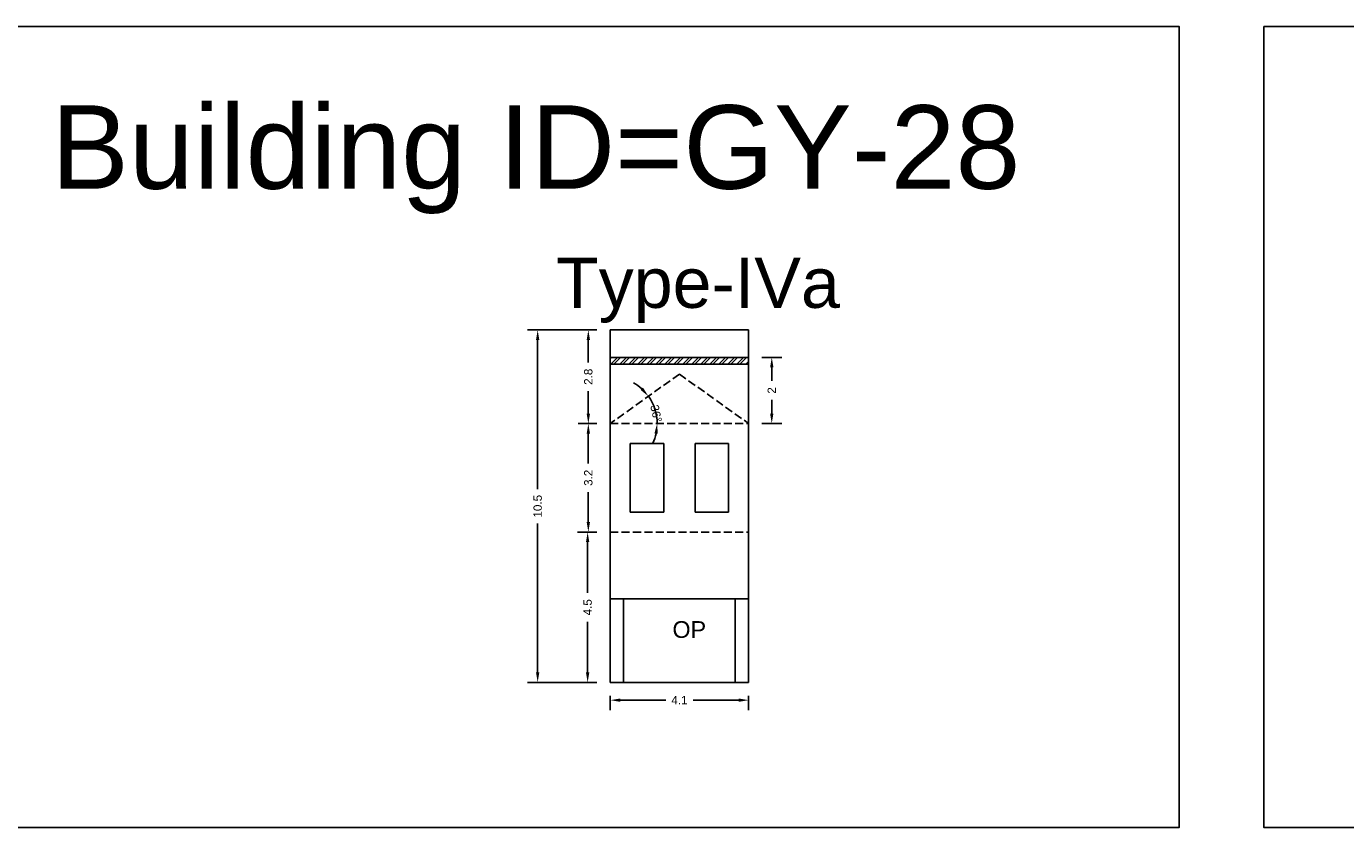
# Model space of a CAD drawing. Header units: metres. Extents: x 3416649 to 3417076, y -6712857 to -6712690.
# Tile 32 of 43: x 3416926 to 3416966, y -6712787 to -6712763. Entities that reach past the tile are written whole.
import ezdxf

# ---------------------------------------------------------------- set-up
doc = ezdxf.new("R2010")
doc.units = ezdxf.units.M
doc.linetypes.add('ACAD_ISO02W100', pattern=[15, 12, -3])
doc.layers.add('Dotted', color=7, linetype='ACAD_ISO02W100', plot=False)
doc.styles.get("Standard").update_dxf_attribs({"font": 'arial.ttf'})
doc.dimstyles.new('ISO-25', dxfattribs={"dimtxt": 0.25, "dimasz": 0.3, "dimexe": 0.3, "dimexo": 0.4, "dimgap": 0.2, "dimtad": 0, "dimdec": 1, "dimdsep": 46, "dimtxsty": 'Standard', "dimcen": 2.5, "dimadec": 0, "dimazin": 0, "dimtfac": 1, "dimtdec": 1, "dimtmove": 0, "dimatfit": 3, "dimfxl": 1, "dimarcsym": 0})

# ---------------------------------------------------------------- blocks, each defined once
blk = doc.blocks.new('*D196')
at = {"color": 0, "lineweight": -2, "transparency": 16777216}
for p, q in [((3416943.238, -6712774.673), (3416942.681, -6712774.673)), ((3416942.981, -6712774.973), (3416942.981, -6712775.872)), ((3416942.981, -6712777.623), (3416942.981, -6712776.724)), ((3416943.238, -6712777.923), (3416942.681, -6712777.923))]:
    blk.add_line(p, q, dxfattribs=at)
at = {"color": 0, "transparency": 16777216}
for points in [[(3416942.931, -6712774.973), (3416943.031, -6712774.973), (3416942.981, -6712774.673)], [(3416942.931, -6712777.623), (3416943.031, -6712777.623), (3416942.981, -6712777.923)]]:
    blk.add_solid(points, dxfattribs=at)
at = {"layer": 'Defpoints', "color": 0, "transparency": 16777216}
for p in [(3416942.981, -6712774.673), (3416943.638, -6712774.673), (3416943.638, -6712777.923)]:
    blk.add_point(p, dxfattribs=at)
at = {"color": 0, "transparency": 16777216, "insert": (3416942.981, -6712776.298), "char_height": 0.25, "attachment_point": 5, "rotation": 90}
blk.add_mtext('3.2', dxfattribs=at)
blk = doc.blocks.new('*D197')
at = {"color": 0, "lineweight": -2, "transparency": 16777216}
for p, q in [((3416943.238, -6712777.923), (3416942.66, -6712777.923)), ((3416942.96, -6712778.223), (3416942.96, -6712779.739)), ((3416942.96, -6712782.123), (3416942.96, -6712780.606)), ((3416943.238, -6712782.423), (3416942.66, -6712782.423))]:
    blk.add_line(p, q, dxfattribs=at)
at = {"color": 0, "transparency": 16777216}
for points in [[(3416942.91, -6712778.223), (3416943.01, -6712778.223), (3416942.96, -6712777.923)], [(3416942.91, -6712782.123), (3416943.01, -6712782.123), (3416942.96, -6712782.423)]]:
    blk.add_solid(points, dxfattribs=at)
at = {"layer": 'Defpoints', "color": 0, "transparency": 16777216}
for p in [(3416942.96, -6712777.923), (3416943.638, -6712777.923), (3416943.638, -6712782.423)]:
    blk.add_point(p, dxfattribs=at)
at = {"color": 0, "transparency": 16777216, "insert": (3416942.96, -6712780.173), "char_height": 0.25, "attachment_point": 5, "rotation": 90}
blk.add_mtext('4.5', dxfattribs=at)
blk = doc.blocks.new('*D198')
at = {"color": 0, "lineweight": -2, "transparency": 16777216}
for start, end in [(47.8341, 60.1044), (360, 35.5639), (335.4594, 347.7297)]:
    blk.add_arc((3416943.638, -6712774.673), 1.404, start, end, dxfattribs=at)
at = {"color": 0, "transparency": 16777216}
for points in [[(3416944.618, -6712773.599), (3416944.543, -6712773.666), (3416944.78, -6712773.857)], [(3416944.96, -6712774.966), (3416945.059, -6712774.976), (3416945.042, -6712774.673)]]:
    blk.add_solid(points, dxfattribs=at)
at = {"layer": 'Defpoints', "color": 0, "transparency": 16777216}
for p in [(3416945.708, -6712773.193), (3416944.923, -6712774.108), (3416943.638, -6712774.673), (3416943.638, -6712774.673), (3416947.778, -6712774.673)]:
    blk.add_point(p, dxfattribs=at)
at = {"color": 0, "transparency": 16777216, "insert": (3416945.01, -6712774.375), "char_height": 0.25, "attachment_point": 5, "rotation": 282.2703}
blk.add_mtext('36°', dxfattribs=at)
blk = doc.blocks.new('*D199')
at = {"color": 0, "lineweight": -2, "transparency": 16777216}
for p, q in [((3416943.238, -6712771.873), (3416942.681, -6712771.873)), ((3416942.981, -6712772.173), (3416942.981, -6712772.843)), ((3416942.981, -6712774.373), (3416942.981, -6712773.703)), ((3416943.238, -6712774.673), (3416942.681, -6712774.673))]:
    blk.add_line(p, q, dxfattribs=at)
at = {"color": 0, "transparency": 16777216}
for points in [[(3416942.931, -6712772.173), (3416943.031, -6712772.173), (3416942.981, -6712771.873)], [(3416942.931, -6712774.373), (3416943.031, -6712774.373), (3416942.981, -6712774.673)]]:
    blk.add_solid(points, dxfattribs=at)
at = {"layer": 'Defpoints', "color": 0, "transparency": 16777216}
for p in [(3416942.981, -6712771.873), (3416943.638, -6712771.873), (3416943.638, -6712774.673)]:
    blk.add_point(p, dxfattribs=at)
at = {"color": 0, "transparency": 16777216, "insert": (3416942.981, -6712773.273), "char_height": 0.25, "attachment_point": 5, "rotation": 90}
blk.add_mtext('2.8', dxfattribs=at)
blk = doc.blocks.new('*D200')
at = {"color": 0, "lineweight": -2, "transparency": 16777216}
for p, q in [((3416943.638, -6712782.823), (3416943.638, -6712783.253)), ((3416947.778, -6712782.823), (3416947.778, -6712783.253)), ((3416943.938, -6712782.953), (3416945.3, -6712782.953)), ((3416947.478, -6712782.953), (3416946.117, -6712782.953))]:
    blk.add_line(p, q, dxfattribs=at)
at = {"color": 0, "transparency": 16777216}
for points in [[(3416943.938, -6712782.903), (3416943.938, -6712783.003), (3416943.638, -6712782.953)], [(3416947.478, -6712782.903), (3416947.478, -6712783.003), (3416947.778, -6712782.953)]]:
    blk.add_solid(points, dxfattribs=at)
at = {"layer": 'Defpoints', "color": 0, "transparency": 16777216}
for p in [(3416943.638, -6712782.423), (3416947.778, -6712782.423), (3416947.778, -6712782.953)]:
    blk.add_point(p, dxfattribs=at)
at = {"color": 0, "transparency": 16777216, "insert": (3416945.708, -6712782.953), "char_height": 0.25, "attachment_point": 5}
blk.add_mtext('4.1', dxfattribs=at)
blk = doc.blocks.new('*D195')
at = {"color": 0, "lineweight": -2, "transparency": 16777216}
for p, q in [((3416943.238, -6712771.873), (3416941.164, -6712771.873)), ((3416941.464, -6712772.173), (3416941.464, -6712776.634)), ((3416941.464, -6712782.123), (3416941.464, -6712777.662)), ((3416943.238, -6712782.423), (3416941.164, -6712782.423))]:
    blk.add_line(p, q, dxfattribs=at)
at = {"color": 0, "transparency": 16777216}
for points in [[(3416941.414, -6712772.173), (3416941.514, -6712772.173), (3416941.464, -6712771.873)], [(3416941.414, -6712782.123), (3416941.514, -6712782.123), (3416941.464, -6712782.423)]]:
    blk.add_solid(points, dxfattribs=at)
at = {"layer": 'Defpoints', "color": 0, "transparency": 16777216}
for p in [(3416941.464, -6712771.873), (3416943.638, -6712771.873), (3416943.638, -6712782.423)]:
    blk.add_point(p, dxfattribs=at)
at = {"color": 0, "transparency": 16777216, "insert": (3416941.464, -6712777.148), "char_height": 0.25, "attachment_point": 5, "rotation": 90}
blk.add_mtext('10.5', dxfattribs=at)
blk = doc.blocks.new('*D201')
at = {"color": 0, "lineweight": -2, "transparency": 16777216}
for p, q in [((3416948.178, -6712772.693), (3416948.773, -6712772.693)), ((3416948.473, -6712772.993), (3416948.473, -6712773.4)), ((3416948.473, -6712774.373), (3416948.473, -6712773.966)), ((3416948.178, -6712774.673), (3416948.773, -6712774.673))]:
    blk.add_line(p, q, dxfattribs=at)
at = {"color": 0, "transparency": 16777216}
for points in [[(3416948.423, -6712772.993), (3416948.523, -6712772.993), (3416948.473, -6712772.693)], [(3416948.423, -6712774.373), (3416948.523, -6712774.373), (3416948.473, -6712774.673)]]:
    blk.add_solid(points, dxfattribs=at)
at = {"layer": 'Defpoints', "color": 0, "transparency": 16777216}
for p in [(3416947.778, -6712772.693), (3416948.473, -6712772.693), (3416947.778, -6712774.673)]:
    blk.add_point(p, dxfattribs=at)
at = {"color": 0, "transparency": 16777216, "insert": (3416948.473, -6712773.683), "char_height": 0.25, "attachment_point": 5, "rotation": 90}
blk.add_mtext('2', dxfattribs=at)

msp = doc.modelspace()

# ---------------------------------------------------------------- hatches: boundary and pattern name
h = msp.add_hatch()
h.set_pattern_fill('ANSI32', color=256, scale=0.02)
h.set_pattern_definition([(45, (40.9866, 0), (-0.134703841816, 0.134703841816), []), (45, (41.07641, 0), (-0.134703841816, 0.134703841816), [])])
h.paths.add_polyline_path([(3416943.638, -6712772.693), (3416943.638, -6712772.893), (3416947.778, -6712772.893), (3416947.778, -6712772.693)])

# ---------------------------------------------------------------- linework, layer by layer
for points in [[(3416923.999, -6712762.787), (3416960.669, -6712762.787), (3416960.669, -6712786.767), (3416923.999, -6712786.767)], [(3416963.209, -6712762.787), (3416997.193, -6712762.787), (3416997.193, -6712786.767), (3416963.209, -6712786.767)], [(3416945.238, -6712777.323), (3416944.238, -6712777.323), (3416944.238, -6712775.273), (3416945.238, -6712775.273)], [(3416944.038, -6712779.923), (3416947.378, -6712779.923), (3416947.378, -6712782.423), (3416944.038, -6712782.423)]]:
    msp.add_lwpolyline(points, close=True)
for points in [[(3416943.638, -6712771.873), (3416947.778, -6712771.873)], [(3416943.638, -6712771.873), (3416943.638, -6712782.423)], [(3416947.778, -6712771.873), (3416947.778, -6712782.423)], [(3416943.638, -6712772.693), (3416947.778, -6712772.693)], [(3416943.638, -6712772.893), (3416947.778, -6712772.893)], [(3416945.238, -6712775.273), (3416944.238, -6712775.273)], [(3416944.238, -6712775.273), (3416944.238, -6712777.323)], [(3416945.238, -6712775.273), (3416945.238, -6712777.323)], [(3416946.178, -6712775.273), (3416947.178, -6712775.273)], [(3416946.178, -6712775.273), (3416946.178, -6712777.323)], [(3416947.178, -6712775.273), (3416947.178, -6712777.323)], [(3416945.238, -6712777.323), (3416944.238, -6712777.323)], [(3416946.178, -6712777.323), (3416947.178, -6712777.323)], [(3416943.638, -6712779.923), (3416947.778, -6712779.923)], [(3416944.038, -6712779.923), (3416944.038, -6712782.423)], [(3416947.378, -6712779.923), (3416947.378, -6712782.423)], [(3416943.638, -6712782.423), (3416947.778, -6712782.423)]]:
    msp.add_lwpolyline(points)
at = {"layer": 'Dotted', "ltscale": 0.02}
for points in [[(3416945.708, -6712773.193), (3416943.638, -6712774.673)], [(3416945.708, -6712773.193), (3416947.778, -6712774.673)], [(3416943.638, -6712774.673), (3416947.778, -6712774.673)], [(3416943.638, -6712777.923), (3416947.778, -6712777.923)]]:
    msp.add_lwpolyline(points, dxfattribs=at)

# ---------------------------------------------------------------- texts
at = {"attachment_point": 1}
for s, width, heights, insert, char_height in [('Building ID=GY-28', 67.86454, [0.517], (3416926.896, -6712765.147), 2.5), ('Type-IVa ', 9.99112, [0.517], (3416942.012, -6712769.711), 1.5), ('OP', 1.17554, [0], (3416945.499, -6712780.588), 0.5)]:
    msp.add_mtext_dynamic_manual_height_columns(s, width=width, gutter_width=12.5, heights=heights, dxfattribs=dict(at, insert=insert, char_height=char_height))

# ---------------------------------------------------------------- dimensions: what is measured, and where the dimension line sits
for base, p1, p2, picture, middle in [((3416941.463856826, -6712771.87284014), (3416943.638173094, -6712782.422840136), (3416943.638173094, -6712771.872840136), '*D195', (3416941.463856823, -6712777.147840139)), ((3416942.981, -6712771.873), (3416943.638, -6712774.673), (3416943.638, -6712771.873), '*D199', (3416942.981, -6712773.273)), ((3416948.473, -6712772.693), (3416947.778, -6712774.673), (3416947.778, -6712772.693), '*D201', (3416948.473, -6712773.683)), ((3416942.980924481, -6712774.672840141), (3416943.638173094, -6712777.922840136), (3416943.638173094, -6712774.672840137), '*D196', (3416942.980924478, -6712776.297840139)), ((3416942.96, -6712777.923), (3416943.638, -6712782.423), (3416943.638, -6712777.923), '*D197', (3416942.96, -6712780.173))]:
    dim = msp.add_linear_dim(base=base, p1=p1, p2=p2, angle=90, dimstyle='ISO-25')
    dim.commit()
    dim.dimension.update_dxf_attribs({"geometry": picture, "text_midpoint": middle})
dim = msp.add_angular_dim_2l(base=(3416944.923, -6712774.108), line1=((3416943.638, -6712774.673), (3416947.778, -6712774.673)), line2=((3416945.708, -6712773.193), (3416943.638, -6712774.673)), dimstyle='ISO-25')
dim.commit()
dim.dimension.update_dxf_attribs({"geometry": '*D198', "text_midpoint": (3416945.01, -6712774.375), "dimtype": 162})
dim = msp.add_linear_dim(base=(3416947.778, -6712782.953), p1=(3416943.638, -6712782.423), p2=(3416947.778, -6712782.423), dimstyle='ISO-25')
dim.commit()
dim.dimension.update_dxf_attribs({"geometry": '*D200', "text_midpoint": (3416945.708, -6712782.953)})

doc.saveas('drawing.dxf')
